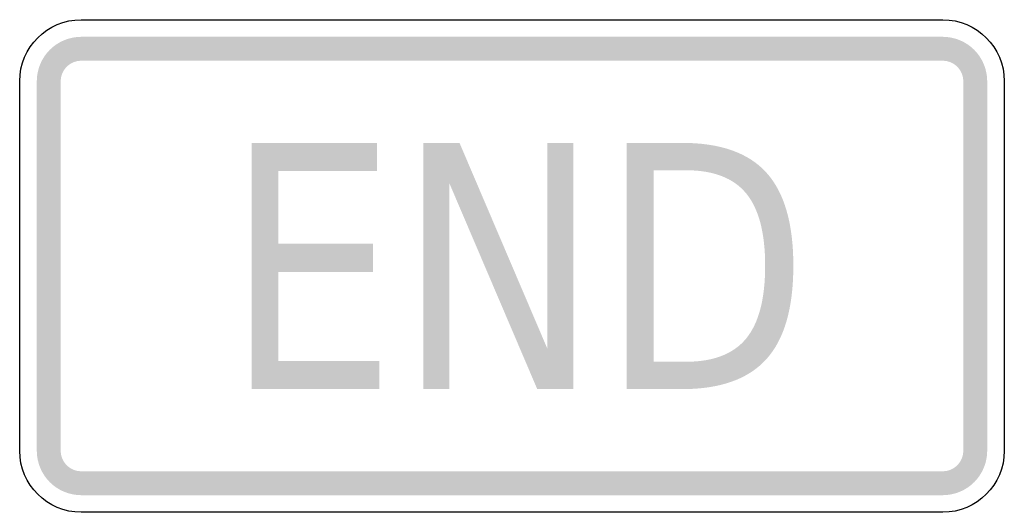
# Model space of a CAD drawing. Header units: inches. Extents: x -0.5 to 0.5, y -0.25 to 0.25.
import ezdxf

# ---------------------------------------------------------------- set-up
doc = ezdxf.new("R2010")
doc.units = ezdxf.units.IN
doc.header["$MEASUREMENT"] = 0

msp = doc.modelspace()

# ---------------------------------------------------------------- hatches: boundary and pattern name
for points in [[(-0.4375, 0.23264), (-0.44192, 0.23242), (-0.44631, 0.23177), (-0.4506, 0.23069), (-0.45477, 0.2292), (-0.45878, 0.22731), (-0.46258, 0.22503), (-0.46613, 0.22239), (-0.46942, 0.21942), (-0.47239, 0.21613), (-0.47503, 0.21258), (-0.47731, 0.20878), (-0.4792, 0.20477), (-0.48069, 0.2006), (-0.48177, 0.1963), (-0.48242, 0.19192), (-0.48264, 0.1875), (-0.45833, 0.1875), (-0.45823, 0.18954), (-0.45793, 0.19156), (-0.45744, 0.19355), (-0.45675, 0.19547), (-0.45587, 0.19732), (-0.45482, 0.19907), (-0.4536, 0.20071), (-0.45223, 0.20223), (-0.45072, 0.2036), (-0.44907, 0.20482), (-0.44732, 0.20587), (-0.44547, 0.20675), (-0.44355, 0.20743), (-0.44156, 0.20793), (-0.43954, 0.20823), (-0.4375, 0.20833), (-0.4375, 0.23264)], [(-0.4375, 0.20833), (0.4375, 0.20833), (0.4375, 0.23264), (-0.4375, 0.23264), (-0.4375, 0.20833)], [(0.48264, 0.1875), (0.48242, 0.19192), (0.48177, 0.1963), (0.4807, 0.2006), (0.4792, 0.20477), (0.47731, 0.20878), (0.47503, 0.21258), (0.47239, 0.21613), (0.46942, 0.21942), (0.46614, 0.22239), (0.46258, 0.22503), (0.45878, 0.22731), (0.45478, 0.2292), (0.4506, 0.23069), (0.44631, 0.23177), (0.44193, 0.23242), (0.4375, 0.23264), (0.4375, 0.20833), (0.43954, 0.20823), (0.44157, 0.20793), (0.44355, 0.20743), (0.44547, 0.20675), (0.44732, 0.20587), (0.44908, 0.20482), (0.45072, 0.2036), (0.45223, 0.20223), (0.45361, 0.20071), (0.45482, 0.19907), (0.45587, 0.19732), (0.45675, 0.19547), (0.45744, 0.19355), (0.45793, 0.19156), (0.45823, 0.18954), (0.45833, 0.1875), (0.48264, 0.1875)], [(-0.45833, -0.1875), (-0.45833, 0.1875), (-0.48264, 0.1875), (-0.48264, -0.1875), (-0.45833, -0.1875)], [(0.45833, 0.1875), (0.45833, -0.1875), (0.48264, -0.1875), (0.48264, 0.1875), (0.45833, 0.1875)], [(-0.26453, 0.125), (-0.13727, 0.125), (-0.13727, 0.09653), (-0.23725, 0.09653), (-0.23725, 0.02252), (-0.14132, 0.02252), (-0.14132, -0.00594), (-0.23725, -0.00594), (-0.23725, -0.09653), (-0.13472, -0.09653), (-0.13472, -0.125), (-0.26453, -0.125), (-0.26453, 0.125)], [(-0.09005, 0.125), (-0.05333, 0.125), (0.03601, -0.08414), (0.03601, 0.125), (0.0624, 0.125), (0.0624, -0.125), (0.02567, -0.125), (-0.06367, 0.08414), (-0.06367, -0.125), (-0.09005, -0.125), (-0.09005, 0.125)], [(-0.48264, -0.1875), (-0.48242, -0.19192), (-0.48177, -0.19631), (-0.48069, -0.2006), (-0.4792, -0.20477), (-0.47731, -0.20878), (-0.47503, -0.21258), (-0.47239, -0.21614), (-0.46942, -0.21942), (-0.46613, -0.22239), (-0.46258, -0.22503), (-0.45878, -0.22731), (-0.45477, -0.2292), (-0.4506, -0.23069), (-0.44631, -0.23177), (-0.44192, -0.23242), (-0.4375, -0.23264), (-0.4375, -0.20833), (-0.43954, -0.20823), (-0.44156, -0.20793), (-0.44355, -0.20744), (-0.44547, -0.20675), (-0.44732, -0.20587), (-0.44907, -0.20482), (-0.45072, -0.2036), (-0.45223, -0.20223), (-0.4536, -0.20072), (-0.45482, -0.19907), (-0.45587, -0.19732), (-0.45675, -0.19547), (-0.45744, -0.19355), (-0.45793, -0.19156), (-0.45823, -0.18954), (-0.45833, -0.1875), (-0.48264, -0.1875)], [(0.4375, -0.23264), (0.44193, -0.23242), (0.44631, -0.23177), (0.4506, -0.23069), (0.45478, -0.2292), (0.45878, -0.22731), (0.46258, -0.22503), (0.46614, -0.22239), (0.46942, -0.21942), (0.47239, -0.21614), (0.47503, -0.21258), (0.47731, -0.20878), (0.4792, -0.20477), (0.4807, -0.2006), (0.48177, -0.19631), (0.48242, -0.19192), (0.48264, -0.1875), (0.45833, -0.1875), (0.45823, -0.18954), (0.45793, -0.19156), (0.45744, -0.19355), (0.45675, -0.19547), (0.45587, -0.19732), (0.45482, -0.19907), (0.45361, -0.20072), (0.45223, -0.20223), (0.45072, -0.2036), (0.44908, -0.20482), (0.44732, -0.20587), (0.44547, -0.20675), (0.44355, -0.20744), (0.44157, -0.20793), (0.43954, -0.20823), (0.4375, -0.20833), (0.4375, -0.23264)], [(0.4375, -0.20833), (-0.4375, -0.20833), (-0.4375, -0.23264), (0.4375, -0.23264), (0.4375, -0.20833)]]:
    msp.add_hatch(color=7).paths.add_polyline_path(points)
h = msp.add_hatch(color=7)
edge = h.paths.add_edge_path()
edge.add_line((0.11651, 0.125), (0.17242, 0.125))
edge.add_spline(control_points=[(0.17242, 0.125), (0.2115, 0.125), (0.24015, 0.11493), (0.25839, 0.09478), (0.27663, 0.07463), (0.28575, 0.04312), (0.28575, 0.00025), (0.28575, -0.04284), (0.27658, -0.07449), (0.25824, -0.09469), (0.2399, -0.1149), (0.2113, -0.125), (0.17242, -0.125)], knot_values=[0, 0, 0, 0, 1, 1, 1, 2, 2, 2, 3, 3, 3, 4, 4, 4, 4], degree=3, periodic=0)
edge.add_line((0.17242, -0.125), (0.11651, -0.125))
edge.add_line((0.11651, -0.125), (0.11651, 0.125))
edge = h.paths.add_edge_path(flags=0)
edge.add_line((0.14379, 0.0972), (0.14379, -0.0972))
edge.add_line((0.14379, -0.0972), (0.17662, -0.0972))
edge.add_spline(control_points=[(0.17662, -0.0972), (0.2044, -0.0972), (0.22476, -0.08939), (0.2377, -0.07376), (0.25064, -0.05813), (0.25711, -0.03346), (0.25711, 0.00025), (0.25711, 0.03374), (0.25064, 0.05827), (0.2377, 0.07385), (0.22476, 0.08942), (0.2044, 0.0972), (0.17662, 0.0972)], knot_values=[0, 0, 0, 0, 1, 1, 1, 2, 2, 2, 3, 3, 3, 4, 4, 4, 4], degree=3, periodic=0)
edge.add_line((0.17662, 0.0972), (0.14379, 0.0972))

# ---------------------------------------------------------------- linework, layer by layer
at = {"color": 7}
for points in [[(-0.4375, 0.25), (0.4375, 0.25)], [(-0.5, -0.1875), (-0.5, 0.1875)], [(0.5, 0.1875), (0.5, -0.1875)], [(0.4375, -0.25), (-0.4375, -0.25)]]:
    msp.add_lwpolyline(points, dxfattribs=at)
for points in [[(-0.5, 0.1875), (-0.5, 0.22202), (-0.47202, 0.25), (-0.4375, 0.25)], [(0.4375, 0.25), (0.47202, 0.25), (0.5, 0.22202), (0.5, 0.1875)], [(-0.4375, -0.25), (-0.47202, -0.25), (-0.5, -0.22202), (-0.5, -0.1875)], [(0.5, -0.1875), (0.5, -0.22202), (0.47202, -0.25), (0.4375, -0.25)]]:
    msp.add_open_spline(points, degree=3, dxfattribs=at)

doc.saveas('drawing.dxf')
